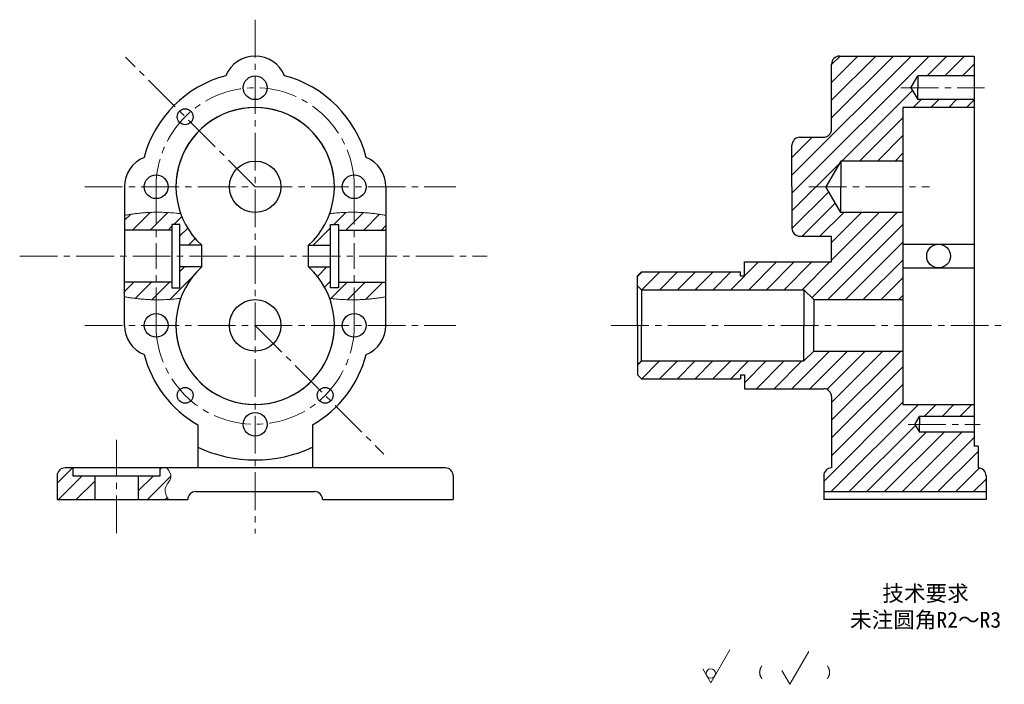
# Model space of a CAD drawing. Header units: millimetres. Extents: x 2751 to 2999, y 1897 to 2065.
import ezdxf

# ---------------------------------------------------------------- set-up
doc = ezdxf.new("R2010")
doc.units = ezdxf.units.MM
doc.header["$LTSCALE"] = 0.5
doc.linetypes.add('CENTER2', pattern=[28.575, 19.05, -3.175, 3.175, -3.175])
for name, color, linetype, lineweight in [('中心线', 7, 'CENTER2', 15), ('剖面线', 7, 'Continuous', 15), ('尺寸线', 7, 'Continuous', 15), ('细实线', 7, 'Continuous', 15), ('轮廓线', 7, 'Continuous', 30)]:
    doc.layers.add(name, color=color, linetype=linetype, lineweight=lineweight)
doc.styles.get("Standard").update_dxf_attribs({"font": 'arial.ttf'})

msp = doc.modelspace()

# ---------------------------------------------------------------- hatches: boundary and pattern name
at = {"layer": '剖面线'}
h = msp.add_hatch(dxfattribs=at)
h.set_pattern_fill('ANSI31', color=256)
h.paths.add_polyline_path([(2973.75, 2015.88), (2958.05, 2015.88), (2954.3, 2022.38), (2958.05, 2028.88), (2973.75, 2028.88), (2973.75, 2042.38), (2991.75, 2042.38), (2991.75, 2044.38), (2977.48, 2044.38), (2975.75, 2047.38), (2977.48, 2050.38), (2991.75, 2050.38), (2991.75, 2055.38), (2957.75, 2055.38, 0.414214), (2955.75, 2053.38), (2955.75, 2036.88, -0.414214), (2953.75, 2034.88), (2947.75, 2034.88, 0.414214), (2945.75, 2032.88), (2945.75, 2022.38), (2945.75, 2011.88, 0.414214), (2947.75, 2009.88), (2955.75, 2009.88), (2955.75, 2003.38), (2933.75, 2003.38), (2933.75, 1999.88), (2932.75, 1999.88), (2932.75, 2000.88), (2907.75, 2000.88), (2906.75, 1999.88), (2906.75, 1997.38), (2907.75, 1996.38), (2948.75, 1996.38), (2951.25, 1993.88), (2973.75, 1993.88)])
h.paths.add_polyline_path([(2973.75, 1980.88), (2951.25, 1980.88), (2948.75, 1978.38), (2907.75, 1978.38), (2906.75, 1977.38), (2906.75, 1974.88), (2907.75, 1973.88), (2932.75, 1973.88), (2932.75, 1974.88), (2933.75, 1974.88), (2933.75, 1971.38), (2953.75, 1971.38, -0.414214), (2955.75, 1969.38), (2955.75, 1951.38, 0.414214), (2953.75, 1949.38), (2953.75, 1945.38), (2994.75, 1945.38), (2994.75, 1949.38, 0.414214), (2992.75, 1951.38), (2992.75, 1956.83), (2991.75, 1956.83), (2991.75, 1960.38), (2977.91, 1960.38), (2976.75, 1962.38), (2977.91, 1964.38), (2991.75, 1964.38), (2991.75, 1967.38), (2973.75, 1967.38)])
h = msp.add_hatch(dxfattribs=at)
h.set_pattern_fill('ANSI31', color=256)
edge = h.paths.add_edge_path()
edge.add_spline(control_points=[(2785.23, 2015.94), (2781.28, 2015.9), (2777.23, 2015.16)], knot_values=[0.441847, 0.441847, 0.441847, 1, 1, 1], degree=2, periodic=0)
edge.add_line((2777.23, 2015.16), (2777.23, 2011.45))
edge.add_line((2777.23, 2011.45), (2785.23, 2011.45))
edge.add_line((2785.23, 2011.45), (2785.23, 2015.94))
edge = h.paths.add_edge_path()
edge.add_spline(control_points=[(2791.43, 2015.57), (2788.36, 2015.97), (2785.23, 2015.94)], knot_values=[0, 0, 0, 0.441847, 0.441847, 0.441847], degree=2, periodic=0)
edge.add_line((2785.23, 2015.94), (2785.23, 2011.45))
edge.add_line((2785.23, 2011.45), (2789.23, 2011.45))
edge.add_line((2789.23, 2011.45), (2789.23, 2012.88))
edge.add_line((2789.23, 2012.88), (2791.23, 2012.88))
edge.add_line((2791.23, 2012.88), (2791.23, 2007.63))
edge.add_line((2791.23, 2007.63), (2796.73, 2007.63))
edge.add_arc((2810.23, 2022.38), 20, 199.9226, 227.5458, ccw=False)
edge = h.paths.add_edge_path()
edge.add_line((2796.73, 2002.14), (2791.23, 2002.14))
edge.add_line((2791.23, 2002.14), (2791.23, 1996.88))
edge.add_line((2791.23, 1996.88), (2789.23, 1996.88))
edge.add_line((2789.23, 1996.88), (2789.23, 1998.31))
edge.add_line((2789.23, 1998.31), (2785.23, 1998.31))
edge.add_line((2785.23, 1998.31), (2785.23, 1993.83))
edge.add_spline(control_points=[(2785.23, 1993.83), (2788.36, 1993.8), (2791.43, 1994.2)], knot_values=[0, 0, 0, 0.441847, 0.441847, 0.441847], degree=2, periodic=0)
edge.add_arc((2810.23, 1987.38), 20, 132.4542, 160.0774, ccw=False)
edge = h.paths.add_edge_path()
edge.add_line((2785.23, 1998.31), (2777.23, 1998.31))
edge.add_line((2777.23, 1998.31), (2777.23, 1994.6))
edge.add_spline(control_points=[(2777.23, 1994.6), (2781.28, 1993.87), (2785.23, 1993.83)], knot_values=[0.441847, 0.441847, 0.441847, 1, 1, 1], degree=2, periodic=0)
edge.add_line((2785.23, 1993.83), (2785.23, 1998.31))
edge = h.paths.add_edge_path()
edge.add_spline(control_points=[(2835.23, 2015.94), (2832.1, 2015.97), (2829.04, 2015.57)], knot_values=[0, 0, 0, 0.441847, 0.441847, 0.441847], degree=2, periodic=0)
edge.add_arc((2810.23, 2022.38), 20, 312.4542, 340.0774, ccw=False)
edge.add_line((2823.73, 2007.63), (2829.23, 2007.63))
edge.add_line((2829.23, 2007.63), (2829.23, 2012.88))
edge.add_line((2829.23, 2012.88), (2831.23, 2012.88))
edge.add_line((2831.23, 2012.88), (2831.23, 2011.45))
edge.add_line((2831.23, 2011.45), (2835.23, 2011.45))
edge.add_line((2835.23, 2011.45), (2835.23, 2015.94))
edge = h.paths.add_edge_path()
edge.add_spline(control_points=[(2843.23, 2015.16), (2839.19, 2015.9), (2835.23, 2015.94)], knot_values=[0.441847, 0.441847, 0.441847, 1, 1, 1], degree=2, periodic=0)
edge.add_line((2835.23, 2015.94), (2835.23, 2011.45))
edge.add_line((2835.23, 2011.45), (2843.23, 2011.45))
edge.add_line((2843.23, 2011.45), (2843.23, 2015.16))
edge = h.paths.add_edge_path()
edge.add_line((2843.23, 1998.31), (2835.23, 1998.31))
edge.add_line((2835.23, 1998.31), (2835.23, 1993.83))
edge.add_spline(control_points=[(2835.23, 1993.83), (2839.19, 1993.87), (2843.23, 1994.6)], knot_values=[0.441847, 0.441847, 0.441847, 1, 1, 1], degree=2, periodic=0)
edge.add_line((2843.23, 1994.6), (2843.23, 1998.31))
edge = h.paths.add_edge_path()
edge.add_line((2835.23, 1998.31), (2831.23, 1998.31))
edge.add_line((2831.23, 1998.31), (2831.23, 1996.88))
edge.add_line((2831.23, 1996.88), (2829.23, 1996.88))
edge.add_line((2829.23, 1996.88), (2829.23, 2002.14))
edge.add_line((2829.23, 2002.14), (2823.73, 2002.14))
edge.add_arc((2810.23, 1987.38), 20, 19.9226, 47.5458, ccw=False)
edge.add_spline(control_points=[(2829.04, 1994.2), (2832.1, 1993.8), (2835.23, 1993.83)], knot_values=[0, 0, 0, 0.441847, 0.441847, 0.441847], degree=2, periodic=0)
edge.add_line((2835.23, 1993.83), (2835.23, 1998.31))
h = msp.add_hatch(dxfattribs=at)
h.set_pattern_fill('ANSI31', color=256)
h.paths.add_polyline_path([(2769.73, 1949.38), (2764.23, 1949.38), (2764.23, 1951.38), (2762.23, 1951.38, 0.414214), (2760.23, 1949.38), (2760.23, 1943.38), (2769.73, 1943.38)])
edge = h.paths.add_edge_path()
edge.add_spline(control_points=[(2788.35, 1943.38), (2787.83, 1944.34), (2786.74, 1946.34), (2789.75, 1948.84), (2788.49, 1950.61), (2787.94, 1951.38)], knot_values=[0, 0, 0, 0, 2.92137, 6.146959, 8.679186, 8.679186, 8.679186, 8.679186], degree=3, periodic=0)
edge.add_line((2787.94, 1951.38), (2786.23, 1951.38))
edge.add_line((2786.23, 1951.38), (2786.23, 1949.38))
edge.add_line((2786.23, 1949.38), (2780.73, 1949.38))
edge.add_line((2780.73, 1949.38), (2780.73, 1943.38))
edge.add_line((2780.73, 1943.38), (2788.35, 1943.38))

# ---------------------------------------------------------------- linework, layer by layer
at = {"layer": '中心线'}
for p, q in [((2810.23, 2064.57), (2810.23, 1934.82)), ((2810.23, 2022.38), (2777.47, 2055.14)), ((2973.2, 2047.38), (2994.35, 2047.38)), ((2767.2, 2022.38), (2860.88, 2022.38)), ((2785.23, 2022.38), (2785.23, 2004.88)), ((2835.23, 2022.38), (2835.23, 2004.88)), ((2949.98, 2022.38), (2980.43, 2022.38)), ((2750.78, 2004.88), (2868.83, 2004.88)), ((2785.23, 1987.38), (2785.23, 2004.88)), ((2835.23, 1987.38), (2835.23, 2004.88)), ((2767.2, 1987.38), (2860.88, 1987.38)), ((2810.23, 1987.38), (2842.74, 1954.87)), ((2900.09, 1987.38), (2999.35, 1987.38)), ((2975.08, 1962.38), (2993.26, 1962.38)), ((2775.23, 1934.91), (2775.23, 1958.43))]:
    msp.add_line(p, q, dxfattribs=at)
for centre, start, end in [((2810.23, 2022.38), 0, 180), ((2810.23, 1987.38), 180, 0)]:
    msp.add_arc(centre, 25, start, end, dxfattribs=at)
at = {"layer": '尺寸线'}
for p, q in [((2925.24, 1897.13), (2930.04, 1905.45)), ((2945.23, 1896.72), (2950.03, 1905.05)), ((2925.24, 1897.13), (2923.22, 1900.63)), ((2945.23, 1896.72), (2943.21, 1900.22))]:
    msp.add_line(p, q, dxfattribs=at)
msp.add_circle((2925.24, 1899.46), 1.17, dxfattribs=at)
at = {"layer": '细实线'}
for points in [[(2791.43, 2015.57), (2784.49, 2016.48), (2777.23, 2015.16)], [(2829.04, 2015.57), (2835.98, 2016.48), (2843.23, 2015.16)], [(2791.43, 1994.2), (2784.49, 1993.29), (2777.23, 1994.6)], [(2829.04, 1994.2), (2835.98, 1993.29), (2843.23, 1994.6)]]:
    msp.add_open_spline(points, degree=2, dxfattribs=at)
msp.add_spline([(2787.94, 1951.38), (2788.97, 1949.07), (2787.52, 1946.19), (2788.35, 1943.38)], degree=3, dxfattribs=at)
at = {"layer": '轮廓线'}
for p, q in [((2955.75, 2036.88), (2955.75, 2053.38)), ((2957.75, 2055.38), (2991.75, 2055.38)), ((2991.75, 2055.38), (2991.75, 1956.83)), ((2975.75, 2047.38), (2977.48, 2050.38)), ((2991.75, 2050.38), (2977.48, 2050.38)), ((2977.48, 2050.38), (2977.48, 2047.38)), ((2975.75, 2047.38), (2977.48, 2044.38)), ((2977.48, 2044.38), (2977.48, 2047.38)), ((2991.75, 2044.38), (2977.48, 2044.38)), ((2991.75, 2042.38), (2973.75, 2042.38)), ((2973.75, 2042.38), (2973.75, 1967.38)), ((2947.75, 2034.88), (2953.75, 2034.88)), ((2945.75, 2022.38), (2945.75, 2032.88)), ((2958.05, 2028.88), (2954.3, 2022.38)), ((2973.75, 2028.88), (2958.05, 2028.88)), ((2958.05, 2028.88), (2958.05, 2022.38)), ((2777.23, 2022.38), (2777.23, 2004.88)), ((2843.23, 2022.38), (2843.23, 2004.88)), ((2945.75, 2022.38), (2945.75, 2011.88)), ((2958.05, 2015.88), (2954.3, 2022.38)), ((2958.05, 2015.88), (2958.05, 2022.38)), ((2973.75, 2015.88), (2958.05, 2015.88)), ((2789.23, 2011.45), (2777.23, 2011.45)), ((2791.23, 2012.88), (2789.23, 2012.88)), ((2789.23, 2012.88), (2789.23, 1996.88)), ((2791.23, 1996.88), (2791.23, 2012.88)), ((2829.23, 1996.88), (2829.23, 2012.88)), ((2829.23, 2012.88), (2831.23, 2012.88)), ((2831.23, 2012.88), (2831.23, 1996.88)), ((2831.23, 2011.45), (2843.23, 2011.45)), ((2947.75, 2009.88), (2955.75, 2009.88)), ((2955.75, 2003.38), (2955.75, 2009.88)), ((2796.73, 2007.63), (2791.23, 2007.63)), ((2796.73, 2002.14), (2796.73, 2007.63)), ((2823.73, 2002.14), (2823.73, 2007.63)), ((2823.73, 2007.63), (2829.23, 2007.63)), ((2973.75, 2007.88), (2991.75, 2007.88)), ((2777.23, 1987.38), (2777.23, 2004.88)), ((2843.23, 1987.38), (2843.23, 2004.88)), ((2796.73, 2002.14), (2791.23, 2002.14)), ((2823.73, 2002.14), (2829.23, 2002.14)), ((2933.75, 1999.88), (2933.75, 2003.38)), ((2933.75, 2003.38), (2955.75, 2003.38)), ((2973.75, 2001.88), (2991.75, 2001.88)), ((2906.75, 1999.88), (2907.75, 2000.88)), ((2906.75, 1987.38), (2906.75, 1999.88)), ((2907.75, 2000.88), (2932.75, 2000.88)), ((2932.75, 1999.88), (2932.75, 2000.88)), ((2932.75, 1999.88), (2933.75, 1999.88)), ((2789.23, 1998.31), (2777.23, 1998.31)), ((2789.23, 1996.88), (2791.23, 1996.88)), ((2831.23, 1996.88), (2829.23, 1996.88)), ((2831.23, 1998.31), (2843.23, 1998.31)), ((2907.75, 1996.38), (2906.75, 1997.38)), ((2907.75, 1996.38), (2948.75, 1996.38)), ((2907.75, 1996.38), (2907.75, 1987.38)), ((2948.75, 1996.38), (2948.75, 1987.38)), ((2951.25, 1993.88), (2948.75, 1996.38)), ((2951.25, 1993.88), (2951.25, 1987.38)), ((2951.25, 1993.88), (2973.75, 1993.88)), ((2906.75, 1987.38), (2906.75, 1974.88)), ((2907.75, 1978.38), (2907.75, 1987.38)), ((2948.75, 1978.38), (2948.75, 1987.38)), ((2951.25, 1980.88), (2951.25, 1987.38)), ((2951.25, 1980.88), (2948.75, 1978.38)), ((2951.25, 1980.88), (2973.75, 1980.88)), ((2907.75, 1978.38), (2906.75, 1977.38)), ((2907.75, 1978.38), (2948.75, 1978.38)), ((2906.75, 1974.88), (2907.75, 1973.88)), ((2907.75, 1973.88), (2932.75, 1973.88)), ((2932.75, 1974.88), (2932.75, 1973.88)), ((2932.75, 1974.88), (2933.75, 1974.88)), ((2933.75, 1974.88), (2933.75, 1971.38)), ((2933.75, 1971.38), (2953.75, 1971.38)), ((2955.75, 1969.38), (2955.75, 1951.38)), ((2973.75, 1967.38), (2991.75, 1967.38)), ((2976.75, 1962.38), (2977.91, 1964.38)), ((2991.75, 1964.38), (2977.91, 1964.38)), ((2977.91, 1964.38), (2977.91, 1962.38)), ((2795.73, 1962.27), (2795.73, 1951.38)), ((2824.73, 1962.27), (2824.73, 1951.38)), ((2976.75, 1962.38), (2977.91, 1960.38)), ((2977.91, 1960.38), (2977.91, 1962.38)), ((2991.75, 1960.38), (2977.91, 1960.38)), ((2992.75, 1956.83), (2991.75, 1956.83)), ((2992.75, 1956.83), (2992.75, 1951.38)), ((2858.23, 1951.38), (2762.23, 1951.38)), ((2764.23, 1951.38), (2764.23, 1949.38)), ((2786.23, 1949.38), (2786.23, 1951.38)), ((2760.23, 1949.38), (2760.23, 1943.38)), ((2764.23, 1949.38), (2786.23, 1949.38)), ((2769.73, 1949.38), (2769.73, 1943.38)), ((2780.73, 1949.38), (2780.73, 1943.38)), ((2860.23, 1949.38), (2860.23, 1943.38)), ((2953.75, 1949.38), (2953.75, 1943.38)), ((2994.75, 1949.38), (2994.75, 1943.38)), ((2795.23, 1945.38), (2825.23, 1945.38)), ((2953.75, 1945.38), (2994.75, 1945.38)), ((2760.23, 1943.38), (2793.23, 1943.38)), ((2827.23, 1943.38), (2860.23, 1943.38)), ((2994.75, 1943.38), (2953.75, 1943.38))]:
    msp.add_line(p, q, dxfattribs=at)
for centre, radius in [((2810.23, 2047.38), 3), ((2792.56, 2040.06), 2), ((2810.23, 2022.38), 6.5), ((2810.23, 2022.38), 6.5), ((2785.23, 2022.38), 3), ((2835.23, 2022.38), 3), ((2982.75, 2004.88), 3), ((2810.23, 1987.38), 6.5), ((2785.23, 1987.38), 3), ((2835.23, 1987.38), 3), ((2792.56, 1969.71), 2), ((2827.91, 1969.71), 2), ((2810.23, 1962.38), 3)]:
    msp.add_circle(centre, radius, dxfattribs=at)
for centre, radius, start, end in [((2810.23, 2047.38), 8, 22.3337, 157.6663), ((2957.75, 2053.38), 2, 90, 180), ((2810.23, 2022.38), 29, 104.7836, 165.2164), ((2810.23, 2022.38), 29, 14.7836, 75.2164), ((2810.23, 2022.38), 20, 0, 227.5458), ((2810.23, 2022.38), 20, 0, 227.5458), ((2810.23, 2022.38), 20, 312.4542, 180), ((2953.75, 2036.88), 2, 270, 0), ((2947.75, 2032.88), 2, 90, 180), ((2785.23, 2022.38), 8, 112.3337, 180), ((2835.23, 2022.38), 8, 0, 67.6663), ((2947.75, 2011.88), 2, 180, 270), ((2810.23, 1987.38), 20, 132.4542, 0), ((2810.23, 1987.38), 20, 180, 47.5458), ((2785.23, 1987.38), 8, 180, 247.6663), ((2835.23, 1987.38), 8, 292.3337, 0), ((2810.23, 1987.38), 29, 194.7836, 240), ((2810.23, 1987.38), 29, 300, 345.2164), ((2953.75, 1969.38), 2, 0, 90), ((2810.23, 1987.38), 34, 244.7562, 295.2438), ((2762.23, 1949.38), 2, 90, 180), ((2858.23, 1949.38), 2, 0, 90), ((2955.75, 1949.38), 2, 90, 180), ((2992.75, 1949.38), 2, 360, 90), ((2795.23, 1943.38), 2, 90, 180), ((2825.23, 1943.38), 2, 0, 90)]:
    msp.add_arc(centre, radius, start, end, dxfattribs=at)

# ---------------------------------------------------------------- texts
at = {"layer": '尺寸线', "attachment_point": 1}
for s, width, insert, char_height in [('\\pxqc;{\\fSimSun|b0|i0|c134|p2;技术要求}\\P{\\fSimSun|b0|i0|c134|p2;未注圆角R2～R3}', 42.3532, (2958.3, 1921.69), 4), ('\\pxi-3,l4,t4;(^I          )', 28.0799, (2934.74, 1901.31), 2.5)]:
    msp.add_mtext_dynamic_manual_height_columns(s, width=width, gutter_width=12.5, heights=[0], dxfattribs=dict(at, insert=insert, char_height=char_height))

doc.saveas('drawing.dxf')
